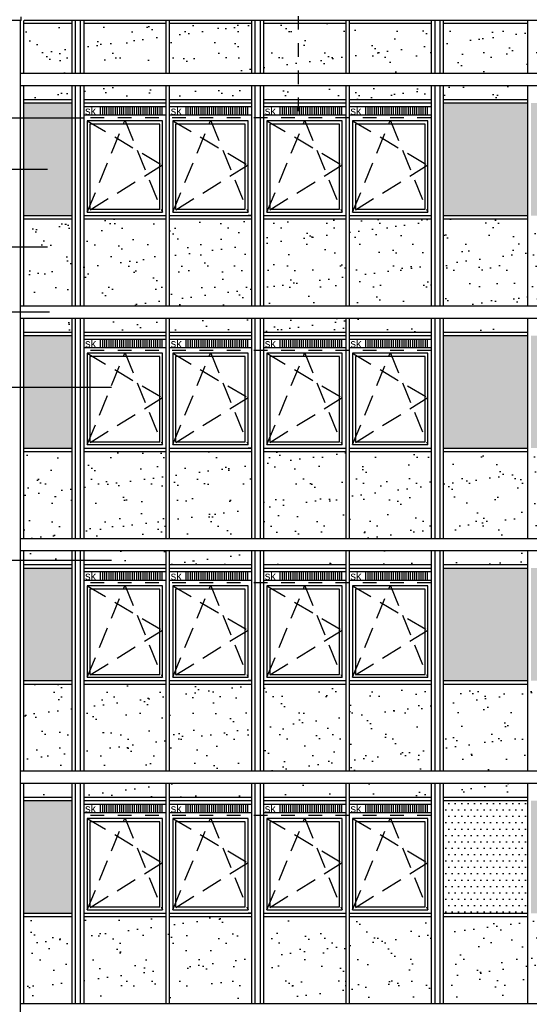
# Model space of a CAD drawing. Extents: x 0 to 140000, y 0 to 84100.
# Tile 4 of 36: x 34710 to 42197, y 16641 to 31121. Entities that reach past the tile are written whole.
import ezdxf

# ---------------------------------------------------------------- set-up
doc = ezdxf.new("R2010")
doc.units = 0
doc.header["$LTSCALE"] = 100
doc.header["$MEASUREMENT"] = 0
doc.linetypes.add('B0702', pattern=[4.6875, 3.125, -1.5625])
doc.linetypes.add('TEGELS', pattern=[4, 2, -2])
doc.layers.get('0').update_dxf_attribs({"linetype": 'CONTINUOUS'})
for name, color, linetype in [('AA24MH--_METAAL', 7, 'CONTINUOUS'), ('AI31----_BUITENKOZIJ', 7, 'CONTINUOUS'), ('AL$8A---_HULPLIJNEN', 1, 'CONTINUOUS'), ('AL21----_BUITENWAND', 2, 'CONTINUOUS'), ('AL31----_BUITENKOZIJ', 7, 'CONTINUOUS'), ('AT$1A---_ALGEMEEN', 1, 'CONTINUOUS'), ('DETAILS', 4, 'TEGELS'), ('VENTILATIE', 1, 'CONTINUOUS'), ('ZONWERING', 4, 'TEGELS')]:
    doc.layers.add(name, color=color, linetype=linetype)
doc.styles.add('00_100', font='B-GBP.shx', dxfattribs={"height": 120})
pattern_1 = [(0, (72750.51, 0), (46.875, 93.75), [0, -93.75])]
pattern_2 = [(37.5, (72750.5, 0), (-15.7483, 481.706), [0, -380, 0, -425, 0, -406.25]), (7.5, (72750.5, 0), (442.444, 705.5365), [0, -205, 0, -342.5, 0, -131.25]), (327.5, (72443, 0), (778.5355, 1.4148), [0, -125, 0, -450, 0, -587.5]), (317.5, (72443, 0), (751.532, 219.419), [0, -62.5, 0, -295, 0, -337.5])]

# ---------------------------------------------------------------- blocks, each defined once
blk = doc.blocks.new('PH31-037')
at = {"layer": 'VENTILATIE'}
for p, q in [((234, 0), (234, 127)), ((265, 0), (265, 127)), ((296, 0), (296, 127)), ((327, 0), (327, 127)), ((359, 0), (359, 127)), ((390, 0), (390, 127)), ((421, 0), (421, 127)), ((452, 0), (452, 127)), ((484, 0), (484, 127)), ((515, 0), (515, 127)), ((546, 0), (546, 127)), ((577, 0), (577, 127)), ((609, 0), (609, 127)), ((640, 0), (640, 127)), ((671, 0), (671, 127)), ((702, 0), (702, 127)), ((734, 0), (734, 127)), ((765, 0), (765, 127)), ((796, 0), (796, 127)), ((827, 0), (827, 127)), ((859, 0), (859, 127)), ((890, 0), (890, 127)), ((921, 0), (921, 127)), ((952, 0), (952, 127)), ((984, 0), (984, 127)), ((1015, 0), (1015, 127)), ((1046, 0), (1046, 127)), ((1077, 0), (1077, 127)), ((1109, 0), (1109, 127)), ((1140, 0), (1140, 127))]:
    blk.add_line(p, q, dxfattribs=at)
at = {"layer": 'VENTILATIE', "color": 2, "style": '00_100'}
blk.add_text('sk', height=120, dxfattribs=at).set_placement((7, 2))

msp = doc.modelspace()

# ---------------------------------------------------------------- hatches: boundary and pattern name
h = msp.add_hatch()
h.set_pattern_fill('AR-SAND', color=256, scale=250, style=0)
h.set_pattern_definition(pattern_2)
h.paths.add_polyline_path([(34767, 30332.6), (35475, 30332.6), (35475, 31069.2), (34767, 31069.2)])
h.paths.add_polyline_path([(35650, 31069.2), (35650, 30332.6), (36858, 30332.6), (36858, 31069.2)])
h.paths.add_polyline_path([(36908, 31069.2), (36908, 30332.6), (38116, 30332.6), (38116, 31069.2)])
h.paths.add_polyline_path([(36908, 30152.6), (36908, 29946.6), (38116, 29946.6), (38116, 30152.6)])
h.paths.add_polyline_path([(36858, 29946.6), (36858, 30152.6), (35650, 30152.6), (35650, 29946.6)])
h.paths.add_polyline_path([(34767, 30152.6), (34767, 29946.6), (35475, 29946.6), (35475, 30152.6)])
h.paths.add_polyline_path([(38291, 30152.6), (38291, 29946.6), (38799.8, 29946.6), (38799.8, 30152.6)])
h.paths.add_polyline_path([(38799.8, 30332.6), (38799.8, 31069.2), (38291, 31069.2), (38291, 30332.6)])
h.paths.add_polyline_path([(40757, 30332.6), (40757, 31069.2), (39549, 31069.2), (39549, 30332.6)])
h.paths.add_polyline_path([(39549, 30152.6), (39549, 29946.6), (40757, 29946.6), (40757, 30152.6)])
h.paths.add_polyline_path([(38799.8, 30332.6), (39499, 30332.6), (39499, 31069.2), (38799.8, 31069.2)])
h.paths.add_polyline_path([(38799.8, 30152.6), (38799.8, 29946.6), (39499, 29946.6), (39499, 30152.6)])
h.paths.add_polyline_path([(40932, 30332.6), (42172, 30332.6), (42172, 31069.2), (40932, 31069.2)])
h.paths.add_polyline_path([(40932, 30152.6), (40932, 29946.6), (42172, 29946.6), (42172, 30152.6)])
h.paths.add_polyline_path([(43462, 30332.6), (43462, 31059.2), (42222, 31059.2), (42222, 30332.6)])
h.paths.add_polyline_path([(42222, 30152.6), (42222, 29946.6), (43462, 29946.6), (43462, 30152.6)])
h.paths.add_polyline_path([(43637, 31059.2), (43637, 30332.6), (44845, 30332.6), (44845, 31059.2)])
h.paths.add_polyline_path([(43637, 30152.6), (43637, 29946.6), (44845, 29946.6), (44845, 30152.6)])
h.paths.add_polyline_path([(46103, 30332.6), (46103, 31059.2), (44895, 31059.2), (44895, 30332.6)])
h.paths.add_polyline_path([(44895, 30152.6), (44895, 29946.6), (46103, 29946.6), (46103, 30152.6)])
h.paths.add_polyline_path([(47486, 30332.6), (47486, 31059.2), (46278, 31059.2), (46278, 30332.6)])
h.paths.add_polyline_path([(46278, 30152.6), (46278, 29946.6), (47486, 29946.6), (47486, 30152.6)])
h.paths.add_polyline_path([(47536, 31059.2), (47536, 30332.6), (48744, 30332.6), (48744, 31059.2)])
h.paths.add_polyline_path([(47536, 30152.6), (47536, 29946.6), (48744, 29946.6), (48744, 30152.6)])
h.paths.add_polyline_path([(48919, 30332.6), (49627, 30332.6), (49627, 31059.2), (48919, 31059.2)])
h.paths.add_polyline_path([(48919, 30152.6), (48919, 29946.6), (49627, 29946.6), (49627, 30152.6)])
h = msp.add_hatch()
h.set_pattern_fill('DOTS', color=256, scale=1500, style=0)
h.set_pattern_definition(pattern_1)
h.paths.add_polyline_path([(35475, 29675.9), (34767, 29675.9), (34767, 28240.6), (35475, 28240.6)])
h.paths.add_polyline_path([(34767, 29896.6), (34767, 29675.9), (35475, 29675.9), (35475, 29896.6)])
h.paths.add_polyline_path([(40932, 29896.6), (40932, 28240.6), (42172, 28240.6), (42172, 29896.6)])
h.paths.add_polyline_path([(42222, 28240.6), (43462, 28240.6), (43462, 29896.6), (42222, 29896.6)])
h.paths.add_polyline_path([(49627, 29896.6), (48919, 29896.6), (48919, 28240.6), (49627, 28240.6)])
h = msp.add_hatch()
h.set_pattern_fill('AR-SAND', color=256, scale=250, style=0)
h.set_pattern_definition(pattern_2)
h.paths.add_polyline_path([(34767, 26912.6), (35475, 26912.6), (35475, 28190.6), (34767, 28190.6)])
h.paths.add_polyline_path([(36858, 26912.6), (36858, 28190.6), (35650, 28190.6), (35650, 26912.6)])
h.paths.add_polyline_path([(38116, 28190.6), (36908, 28190.6), (36908, 26912.6), (38116, 26912.6)])
h.paths.add_polyline_path([(38291, 26912.6), (39499, 26912.6), (39499, 28190.6), (38291, 28190.6)])
h.paths.add_polyline_path([(40757, 28190.6), (39549, 28190.6), (39549, 26912.6), (40757, 26912.6)])
h.paths.add_polyline_path([(40932, 26912.6), (42172, 26912.6), (42172, 28190.6), (40932, 28190.6)])
h.paths.add_polyline_path([(42222, 26912.6), (43462, 26912.6), (43462, 28190.6), (42222, 28190.6)])
h.paths.add_polyline_path([(44845, 26912.6), (44845, 28190.6), (43637, 28190.6), (43637, 26912.6)])
h.paths.add_polyline_path([(46103, 28190.6), (44895, 28190.6), (44895, 26912.6), (46103, 26912.6)])
h.paths.add_polyline_path([(47486, 28190.6), (46278, 28190.6), (46278, 26912.6), (47486, 26912.6)])
h.paths.add_polyline_path([(47536, 26912.6), (48744, 26912.6), (48744, 28190.6), (47536, 28190.6)])
h.paths.add_polyline_path([(48919, 26912.6), (49627, 26912.6), (49627, 28190.6), (48919, 28190.6)])
h.paths.add_polyline_path([(48919, 26732.6), (48919, 26526.6), (49627, 26526.6), (49627, 26732.6)])
h.paths.add_polyline_path([(48744, 26526.6), (48744, 26732.6), (47536, 26732.6), (47536, 26526.6)])
h.paths.add_polyline_path([(46278, 26732.6), (46278, 26526.6), (47486, 26526.6), (47486, 26732.6)])
h.paths.add_polyline_path([(46103, 26526.6), (46103, 26732.6), (44895, 26732.6), (44895, 26526.6)])
h.paths.add_polyline_path([(43637, 26732.6), (43637, 26526.6), (44845, 26526.6), (44845, 26732.6)])
h.paths.add_polyline_path([(42222, 26732.6), (42222, 26526.6), (43462, 26526.6), (43462, 26732.6)])
h.paths.add_polyline_path([(42172, 26526.6), (42172, 26732.6), (40932, 26732.6), (40932, 26526.6)])
h.paths.add_polyline_path([(40757, 26526.6), (40757, 26732.6), (39549, 26732.6), (39549, 26526.6)])
h.paths.add_polyline_path([(39499, 26526.6), (39499, 26732.6), (38291, 26732.6), (38291, 26526.6)])
h.paths.add_polyline_path([(36908, 26732.6), (36908, 26526.6), (38116, 26526.6), (38116, 26732.6)])
h.paths.add_polyline_path([(35650, 26732.6), (35650, 26526.6), (36858, 26526.6), (36858, 26732.6)])
h.paths.add_polyline_path([(35475, 26526.6), (35475, 26732.6), (34767, 26732.6), (34767, 26526.6)])
h = msp.add_hatch()
h.set_pattern_fill('DOTS', color=256, scale=1500, style=0)
h.set_pattern_definition(pattern_1)
h.paths.add_polyline_path([(34767, 25715.7), (34767, 24820.6), (35475, 24820.6), (35475, 25715.7)])
h.paths.add_polyline_path([(34767, 25715.7), (35475, 25715.7), (35475, 26476.6), (34767, 26476.6)])
h.paths.add_polyline_path([(42172, 26476.6), (40932, 26476.6), (40932, 24820.6), (42172, 24820.6)])
h.paths.add_polyline_path([(42222, 24820.6), (43462, 24820.6), (43462, 26476.6), (42222, 26476.6)])
h.paths.add_polyline_path([(48919, 24820.6), (49627, 24820.6), (49627, 26476.6), (48919, 26476.6)])
h = msp.add_hatch()
h.set_pattern_fill('AR-SAND', color=256, scale=250, style=0)
h.set_pattern_definition(pattern_2)
h.paths.add_polyline_path([(35475, 24770.6), (34767, 24770.6), (34767, 23492.6), (35475, 23492.6)])
h.paths.add_polyline_path([(36858, 24770.6), (35650, 24770.6), (35650, 23492.6), (36858, 23492.6)])
h.paths.add_polyline_path([(36908, 23492.6), (38116, 23492.6), (38116, 24770.6), (36908, 24770.6)])
h.paths.add_polyline_path([(38291, 23492.6), (39499, 23492.6), (39499, 24770.6), (38291, 24770.6)])
h.paths.add_polyline_path([(39549, 23492.6), (40757, 23492.6), (40757, 24770.6), (39549, 24770.6)])
h.paths.add_polyline_path([(42172, 24770.6), (40932, 24770.6), (40932, 23492.6), (42172, 23492.6)])
h.paths.add_polyline_path([(43462, 23492.6), (43462, 24770.6), (42222, 24770.6), (42222, 23492.6)])
h.paths.add_polyline_path([(43637, 23492.6), (44845, 23492.6), (44845, 24770.6), (43637, 24770.6)])
h.paths.add_polyline_path([(44895, 23492.6), (46103, 23492.6), (46103, 24770.6), (44895, 24770.6)])
h.paths.add_polyline_path([(46278, 23492.6), (47486, 23492.6), (47486, 24770.6), (46278, 24770.6)])
h.paths.add_polyline_path([(48744, 23492.6), (48744, 24770.6), (47536, 24770.6), (47536, 23492.6)])
h.paths.add_polyline_path([(48919, 23492.6), (49627, 23492.6), (49627, 24770.6), (48919, 24770.6)])
h.paths.add_polyline_path([(48919, 23312.6), (48919, 23106.6), (49627, 23106.6), (49627, 23312.6)])
h.paths.add_polyline_path([(47536, 23312.6), (47536, 23106.6), (48744, 23106.6), (48744, 23312.6)])
h.paths.add_polyline_path([(46278, 23312.6), (46278, 23106.6), (47486, 23106.6), (47486, 23312.6)])
h.paths.add_polyline_path([(44895, 23312.6), (44895, 23106.6), (46103, 23106.6), (46103, 23312.6)])
h.paths.add_polyline_path([(43637, 23312.6), (43637, 23106.6), (44845, 23106.6), (44845, 23312.6)])
h.paths.add_polyline_path([(42222, 23312.6), (42222, 23106.6), (43462, 23106.6), (43462, 23312.6)])
h.paths.add_polyline_path([(42172, 23106.6), (42172, 23312.6), (40932, 23312.6), (40932, 23106.6)])
h.paths.add_polyline_path([(39549, 23312.6), (39549, 23106.6), (40757, 23106.6), (40757, 23312.6)])
h.paths.add_polyline_path([(38291, 23312.6), (38291, 23106.6), (39499, 23106.6), (39499, 23312.6)])
h.paths.add_polyline_path([(36908, 23312.6), (36908, 23106.6), (38116, 23106.6), (38116, 23312.6)])
h.paths.add_polyline_path([(35650, 23312.6), (35650, 23106.6), (36858, 23106.6), (36858, 23312.6)])
h.paths.add_polyline_path([(34767, 23312.6), (34767, 23173.4), (35475, 23173.4), (35475, 23312.6)])
h = msp.add_hatch()
h.set_pattern_fill('DOTS', color=256, scale=1500, style=0)
h.set_pattern_definition(pattern_1)
h.paths.add_polyline_path([(34767, 21400.6), (35475, 21400.6), (35475, 23056.6), (34767, 23056.6)])
h.paths.add_polyline_path([(42172, 23056.6), (40932, 23056.6), (40932, 21400.6), (42172, 21400.6)])
h.paths.add_polyline_path([(42222, 21400.6), (43462, 21400.6), (43462, 23056.6), (42222, 23056.6)])
h.paths.add_polyline_path([(48919, 21400.6), (49627, 21400.6), (49627, 23056.6), (48919, 23056.6)])
h = msp.add_hatch()
h.set_pattern_fill('AR-SAND', color=256, scale=250, style=0)
h.set_pattern_definition(pattern_2)
h.paths.add_polyline_path([(34767, 20072.6), (35475, 20072.6), (35475, 21350.6), (34767, 21350.6)])
h.paths.add_polyline_path([(36858, 21350.6), (35650, 21350.6), (35650, 20072.6), (36858, 20072.6)])
h.paths.add_polyline_path([(36908, 20072.6), (38116, 20072.6), (38116, 21350.6), (36908, 21350.6)])
h.paths.add_polyline_path([(38291, 20072.6), (39499, 20072.6), (39499, 21350.6), (38291, 21350.6)])
h.paths.add_polyline_path([(40757, 21350.6), (39549, 21350.6), (39549, 20072.6), (40757, 20072.6)])
h.paths.add_polyline_path([(40932, 20072.6), (42172, 20072.6), (42172, 21350.6), (40932, 21350.6)])
h.paths.add_polyline_path([(42222, 20072.6), (43462, 20072.6), (43462, 21350.6), (42222, 21350.6)])
h.paths.add_polyline_path([(43637, 20072.6), (44845, 20072.6), (44845, 21350.6), (43637, 21350.6)])
h.paths.add_polyline_path([(44895, 20072.6), (46103, 20072.6), (46103, 21350.6), (44895, 21350.6)])
h.paths.add_polyline_path([(47486, 21350.6), (46278, 21350.6), (46278, 20072.6), (47486, 20072.6)])
h.paths.add_polyline_path([(47536, 20072.6), (48744, 20072.6), (48744, 21350.6), (47536, 21350.6)])
h.paths.add_polyline_path([(48919, 20072.6), (49627, 20072.6), (49627, 21350.6), (48919, 21350.6)])
h.paths.add_polyline_path([(49627, 19686.6), (49627, 19892.6), (48919, 19892.6), (48919, 19686.6)])
h.paths.add_polyline_path([(47536, 19892.6), (47536, 19686.6), (48744, 19686.6), (48744, 19892.6)])
h.paths.add_polyline_path([(47486, 19686.6), (47486, 19892.6), (46278, 19892.6), (46278, 19686.6)])
h.paths.add_polyline_path([(46103, 19686.6), (46103, 19892.6), (44895, 19892.6), (44895, 19686.6)])
h.paths.add_polyline_path([(43637, 19892.6), (43637, 19686.6), (44845, 19686.6), (44845, 19892.6)])
h.paths.add_polyline_path([(43462, 19686.6), (43462, 19892.6), (42222, 19892.6), (42222, 19686.6)])
h.paths.add_polyline_path([(40932, 19892.6), (40932, 19686.6), (42172, 19686.6), (42172, 19892.6)])
h.paths.add_polyline_path([(39549, 19892.6), (39549, 19686.6), (40757, 19686.6), (40757, 19892.6)])
h.paths.add_polyline_path([(38291, 19892.6), (38291, 19686.6), (39499, 19686.6), (39499, 19892.6)])
h.paths.add_polyline_path([(36908, 19892.6), (36908, 19686.6), (38116, 19686.6), (38116, 19892.6)])
h.paths.add_polyline_path([(35650, 19892.6), (35650, 19686.6), (36858, 19686.6), (36858, 19892.6)])
h.paths.add_polyline_path([(35475, 19686.6), (35475, 19892.6), (34767, 19892.6), (34767, 19686.6)])
h = msp.add_hatch()
h.set_pattern_fill('DOTS', color=256, scale=1500, style=0)
h.set_pattern_definition(pattern_1)
h.paths.add_polyline_path([(34767, 17980.6), (35475, 17980.6), (35475, 19636.6), (34767, 19636.6)])
h.paths.add_polyline_path([(42222, 17980.6), (43462, 17980.6), (43462, 19636.6), (42222, 19636.6)])
h.paths.add_polyline_path([(48919, 17980.6), (49627, 17980.6), (49627, 19636.6), (48919, 19636.6)])
h = msp.add_hatch()
h.set_pattern_fill('DOTS', color=256, scale=1500, style=0)
h.set_pattern_definition(pattern_1)
h.paths.add_polyline_path([(40932, 17980.6), (42172, 17980.6), (42172, 19636.6), (40932, 19636.6)])
at = {"layer": 'AA24MH--_METAAL'}
h = msp.add_hatch(dxfattribs=at)
h.set_pattern_fill('AR-SAND', color=256, scale=250, style=0)
h.paths.add_polyline_path([(35421.8, 17912.9), (34767, 17912.9), (34767, 16727.6), (35421.8, 16727.6)])
h.paths.add_polyline_path([(38309.1, 17912.9), (38309.1, 16727.6), (39506.9, 16727.6), (39506.9, 17912.9)])
h.paths.add_polyline_path([(39556.9, 16727.6), (40751.9, 16727.6), (40751.9, 17912.9), (39556.9, 17912.9)])
h.paths.add_polyline_path([(40976.9, 16727.6), (42172, 16727.6), (42172, 17912.9), (40976.9, 17912.9)])
h.paths.add_polyline_path([(43416.9, 17912.9), (42222, 17912.9), (42222, 16727.6), (43416.9, 16727.6)])
h.paths.add_polyline_path([(44837, 17912.9), (43641.9, 17912.9), (43641.9, 16727.6), (44837, 16727.6)])
h.paths.add_polyline_path([(44887, 16727.6), (46084.8, 16727.6), (46084.8, 17912.9), (44887, 17912.9)])
h.paths.add_polyline_path([(46309.8, 17912.9), (46309.8, 16727.6), (47501.9, 16727.6), (47501.9, 17912.9)])
h.paths.add_polyline_path([(47551.9, 17912.9), (47551.9, 16727.6), (48746.9, 16727.6), (48746.9, 17912.9)])
h.paths.add_polyline_path([(48971.9, 16727.6), (49632, 16727.6), (49632, 17912.9), (48971.9, 17912.9)])
h.paths.add_polyline_path([(36892, 16727.6), (38084.1, 16727.6), (38084.1, 17912.9), (36892, 17912.9)])
h.paths.add_polyline_path([(36842, 17912.9), (35647, 17912.9), (35647, 16727.6), (36842, 16727.6)])

# ---------------------------------------------------------------- linework, layer by layer
at = {"layer": 'AI31----_BUITENKOZIJ', "color": 1, "linetype": 'B0702'}
for p, q in [((35702, 28292.6), (36254, 29635.6)), ((35702, 29635.6), (36806, 28980.1)), ((36258.5, 29635.6), (36806, 28292.6)), ((36960, 29635.6), (38064, 28980.1)), ((36960, 28292.6), (37512, 29635.6)), ((37516.5, 29635.6), (38064, 28292.6)), ((38343, 28292.6), (38895, 29635.6)), ((38343, 29635.6), (39447, 28980.1)), ((38899.5, 29635.6), (39447, 28292.6)), ((39601, 29635.6), (40705, 28980.1)), ((39601, 28292.6), (40153, 29635.6)), ((40157.5, 29635.6), (40705, 28292.6)), ((36806, 28980.1), (35702, 28292.6)), ((38064, 28980.1), (36960, 28292.6)), ((39447, 28980.1), (38343, 28292.6)), ((40705, 28980.1), (39601, 28292.6)), ((35702, 26215.6), (36806, 25560.1)), ((35702, 24872.6), (36254, 26215.6)), ((36258.5, 26215.6), (36806, 24872.6)), ((36960, 24872.6), (37512, 26215.6)), ((36960, 26215.6), (38064, 25560.1)), ((37516.5, 26215.6), (38064, 24872.6)), ((38343, 26215.6), (39447, 25560.1)), ((38343, 24872.6), (38895, 26215.6)), ((38899.5, 26215.6), (39447, 24872.6)), ((39601, 24872.6), (40153, 26215.6)), ((39601, 26215.6), (40705, 25560.1)), ((40157.5, 26215.6), (40705, 24872.6)), ((36806, 25560.1), (35702, 24872.6)), ((38064, 25560.1), (36960, 24872.6)), ((39447, 25560.1), (38343, 24872.6)), ((40705, 25560.1), (39601, 24872.6)), ((35702, 21452.6), (36254, 22795.6)), ((35702, 22795.6), (36806, 22140.1)), ((36258.5, 22795.6), (36806, 21452.6)), ((36960, 22795.6), (38064, 22140.1)), ((36960, 21452.6), (37512, 22795.6)), ((37516.5, 22795.6), (38064, 21452.6)), ((38343, 21452.6), (38895, 22795.6)), ((38343, 22795.6), (39447, 22140.1)), ((38899.5, 22795.6), (39447, 21452.6)), ((39601, 22795.6), (40705, 22140.1)), ((39601, 21452.6), (40153, 22795.6)), ((40157.5, 22795.6), (40705, 21452.6)), ((36806, 22140.1), (35702, 21452.6)), ((38064, 22140.1), (36960, 21452.6)), ((39447, 22140.1), (38343, 21452.6)), ((40705, 22140.1), (39601, 21452.6)), ((35702, 19375.6), (36806, 18720.1)), ((35702, 18032.6), (36254, 19375.6)), ((36258.5, 19375.6), (36806, 18032.6)), ((36960, 18032.6), (37512, 19375.6)), ((36960, 19375.6), (38064, 18720.1)), ((37516.5, 19375.6), (38064, 18032.6)), ((38343, 19375.6), (39447, 18720.1)), ((38343, 18032.6), (38895, 19375.6)), ((38899.5, 19375.6), (39447, 18032.6)), ((39601, 18032.6), (40153, 19375.6)), ((39601, 19375.6), (40705, 18720.1)), ((40157.5, 19375.6), (40705, 18032.6)), ((36806, 18720.1), (35702, 18032.6)), ((38064, 18720.1), (36960, 18032.6)), ((39447, 18720.1), (38343, 18032.6)), ((40705, 18720.1), (39601, 18032.6))]:
    msp.add_line(p, q, dxfattribs=at)
at = {"layer": 'AL$8A---_HULPLIJNEN'}
for p, q in [((35650, 28240.6), (35702, 28240.6)), ((36908, 28240.6), (36960, 28240.6)), ((38116, 28240.6), (38064, 28240.6)), ((35650, 24820.6), (35702, 24820.6)), ((36908, 24820.6), (36960, 24820.6)), ((38116, 24820.6), (38064, 24820.6)), ((35650, 21400.6), (35702, 21400.6)), ((36908, 21400.6), (36960, 21400.6)), ((38116, 21400.6), (38064, 21400.6)), ((35650, 17980.6), (35702, 17980.6)), ((36908, 17980.6), (36960, 17980.6)), ((38116, 17980.6), (38064, 17980.6))]:
    msp.add_line(p, q, dxfattribs=at)
at = {"layer": 'AL21----_BUITENWAND'}
for p, q in [((34732, 31109.7), (34732, 31164.1)), ((34732, 31109.7), (34022, 31109.7)), ((49598.3, 31109.7), (34773.5, 31109.7))]:
    msp.add_line(p, q, dxfattribs=at)
at = {"layer": 'AL31----_BUITENKOZIJ'}
for p, q in [((34717, 31109.7), (34717, 9727.6)), ((34767, 31109.7), (34767, 30332.6)), ((34767, 31069.2), (35475, 31069.2)), ((35475, 31109.7), (35475, 30332.6)), ((35647, 31069.2), (36858, 31069.2)), ((35650, 31109.7), (35650, 30332.6)), ((36858, 31109.7), (36858, 30332.6)), ((36908, 31109.7), (36908, 30332.6)), ((36908, 31069.2), (38116, 31069.2)), ((38116, 31109.7), (38116, 30332.6)), ((38291, 31109.7), (38291, 30332.6)), ((38291, 31069.2), (39506.9, 31069.2)), ((39499, 31112.7), (39499, 30332.6)), ((39549, 31112.7), (39549, 30332.6)), ((39556.9, 31069.2), (40757, 31069.2)), ((40757, 31109.7), (40757, 30332.6)), ((40932, 31109.7), (40932, 30332.6)), ((40932, 31069.2), (42172, 31069.2)), ((42172, 31109.7), (42172, 30332.6)), ((34717, 30332.6), (49677, 30332.6)), ((34717, 30152.6), (49677, 30152.6)), ((34767, 30152.6), (34767, 26912.6)), ((35475, 30152.6), (35475, 26912.6)), ((35650, 30152.6), (35650, 26912.6)), ((36858, 30152.6), (36858, 26912.6)), ((36908, 30152.6), (36908, 26912.6)), ((38116, 30152.6), (38116, 26912.6)), ((38291, 30152.6), (38291, 26912.6)), ((39499, 30152.6), (39499, 26912.6)), ((39549, 30152.6), (39549, 26912.6)), ((40757, 30152.6), (40757, 26912.6)), ((40932, 30152.6), (40932, 26912.6)), ((42172, 30152.6), (42172, 26912.6)), ((34767, 29946.6), (35475, 29946.6)), ((34767, 29896.6), (35475, 29896.6)), ((35647, 29946.6), (36858, 29946.6)), ((35647, 29896.6), (36858, 29896.6)), ((35647, 29844.6), (36858, 29844.6)), ((36905, 29946.6), (38116, 29946.6)), ((36905, 29896.6), (38116, 29896.6)), ((36905, 29844.6), (38116, 29844.6)), ((38288, 29946.6), (39499, 29946.6)), ((38288, 29896.6), (39499, 29896.6)), ((38288, 29844.6), (39499, 29844.6)), ((39546, 29946.6), (40757, 29946.6)), ((39546, 29896.6), (40757, 29896.6)), ((39546, 29844.6), (40757, 29844.6)), ((40932, 29946.6), (42172, 29946.6)), ((40932, 29896.6), (42172, 29896.6)), ((35647, 29719.6), (36842, 29719.6)), ((35647, 29719.6), (36858, 29719.6)), ((36905, 29719.6), (38116, 29719.6)), ((36905, 29719.6), (38100, 29719.6)), ((38288, 29719.6), (39483, 29719.6)), ((38288, 29719.6), (39499, 29719.6)), ((39546, 29719.6), (40757, 29719.6)), ((39546, 29719.6), (40741, 29719.6)), ((34767, 28240.6), (35475, 28240.6)), ((35650, 28240.6), (36858, 28240.6)), ((36908, 28240.6), (38116, 28240.6)), ((38291, 28240.6), (39499, 28240.6)), ((39549, 28240.6), (40757, 28240.6)), ((40932, 28240.6), (42172, 28240.6)), ((34767, 28190.6), (35475, 28190.6)), ((35650, 28190.6), (36858, 28190.6)), ((36908, 28190.6), (38116, 28190.6)), ((38291, 28190.6), (39499, 28190.6)), ((39549, 28190.6), (40757, 28190.6)), ((40932, 28190.6), (42172, 28190.6)), ((34717, 26912.6), (49677, 26912.6)), ((34717, 26732.6), (49677, 26732.6)), ((34767, 26732.6), (34767, 23492.6)), ((35475, 26732.6), (35475, 23492.6)), ((35650, 26732.6), (35650, 23492.6)), ((36858, 26732.6), (36858, 23492.6)), ((36908, 26732.6), (36908, 23492.6)), ((38116, 26732.6), (38116, 23492.6)), ((38291, 26732.6), (38291, 23492.6)), ((39499, 26732.6), (39499, 23492.6)), ((39549, 26732.6), (39549, 23492.6)), ((40757, 26732.6), (40757, 23492.6)), ((40932, 26732.6), (40932, 23492.6)), ((42172, 26732.6), (42172, 23492.6)), ((34767, 26526.6), (35475, 26526.6)), ((35647, 26526.6), (36858, 26526.6)), ((36905, 26526.6), (38116, 26526.6)), ((38288, 26526.6), (39499, 26526.6)), ((39546, 26526.6), (40757, 26526.6)), ((40932, 26526.6), (42172, 26526.6)), ((34767, 26476.6), (35475, 26476.6)), ((35647, 26476.6), (36858, 26476.6)), ((35647, 26424.6), (36858, 26424.6)), ((36905, 26476.6), (38116, 26476.6)), ((36905, 26424.6), (38116, 26424.6)), ((38288, 26476.6), (39499, 26476.6)), ((38288, 26424.6), (39499, 26424.6)), ((39546, 26476.6), (40757, 26476.6)), ((39546, 26424.6), (40757, 26424.6)), ((40932, 26476.6), (42172, 26476.6)), ((35647, 26299.6), (36858, 26299.6)), ((35647, 26299.6), (36842, 26299.6)), ((36905, 26299.6), (38100, 26299.6)), ((36905, 26299.6), (38116, 26299.6)), ((38288, 26299.6), (39499, 26299.6)), ((38288, 26299.6), (39483, 26299.6)), ((39546, 26299.6), (40741, 26299.6)), ((39546, 26299.6), (40757, 26299.6)), ((34767, 24820.6), (35475, 24820.6)), ((34767, 24770.6), (35475, 24770.6)), ((35650, 24820.6), (36858, 24820.6)), ((35650, 24770.6), (36858, 24770.6)), ((36908, 24820.6), (38116, 24820.6)), ((36908, 24770.6), (38116, 24770.6)), ((38291, 24820.6), (39499, 24820.6)), ((38291, 24770.6), (39499, 24770.6)), ((39549, 24820.6), (40757, 24820.6)), ((39549, 24770.6), (40757, 24770.6)), ((40932, 24820.6), (42172, 24820.6)), ((40932, 24770.6), (42172, 24770.6)), ((34717, 23492.6), (49677, 23492.6)), ((34717, 23312.6), (49677, 23312.6)), ((34767, 23312.6), (34767, 20072.6)), ((35475, 23312.6), (35475, 20072.6)), ((35650, 23312.6), (35650, 20072.6)), ((36858, 23312.6), (36858, 20072.6)), ((36908, 23312.6), (36908, 20072.6)), ((38116, 23312.6), (38116, 20072.6)), ((38291, 23312.6), (38291, 20072.6)), ((39499, 23312.6), (39499, 20072.6)), ((39549, 23312.6), (39549, 20072.6)), ((40757, 23312.6), (40757, 20072.6)), ((40932, 23312.6), (40932, 20072.6)), ((42172, 23312.6), (42172, 20072.6)), ((34767, 23106.6), (35475, 23106.6)), ((34767, 23056.6), (35475, 23056.6)), ((35647, 23106.6), (36858, 23106.6)), ((35647, 23056.6), (36858, 23056.6)), ((36905, 23106.6), (38116, 23106.6)), ((36905, 23056.6), (38116, 23056.6)), ((38288, 23106.6), (39499, 23106.6)), ((38288, 23056.6), (39499, 23056.6)), ((39546, 23106.6), (40757, 23106.6)), ((39546, 23056.6), (40757, 23056.6)), ((40932, 23106.6), (42172, 23106.6)), ((40932, 23056.6), (42172, 23056.6)), ((35647, 23004.6), (36858, 23004.6)), ((35647, 22879.6), (36842, 22879.6)), ((35647, 22879.6), (36858, 22879.6)), ((36905, 23004.6), (38116, 23004.6)), ((36905, 22879.6), (38116, 22879.6)), ((36905, 22879.6), (38100, 22879.6)), ((38288, 23004.6), (39499, 23004.6)), ((38288, 22879.6), (39483, 22879.6)), ((38288, 22879.6), (39499, 22879.6)), ((39546, 23004.6), (40757, 23004.6)), ((39546, 22879.6), (40757, 22879.6)), ((39546, 22879.6), (40741, 22879.6)), ((34767, 21400.6), (35475, 21400.6)), ((34767, 21350.6), (35475, 21350.6)), ((35650, 21400.6), (36858, 21400.6)), ((35650, 21350.6), (36858, 21350.6)), ((36908, 21400.6), (38116, 21400.6)), ((36908, 21350.6), (38116, 21350.6)), ((38291, 21400.6), (39499, 21400.6)), ((38291, 21350.6), (39499, 21350.6)), ((39549, 21400.6), (40757, 21400.6)), ((39549, 21350.6), (40757, 21350.6)), ((40932, 21400.6), (42172, 21400.6)), ((40932, 21350.6), (42172, 21350.6)), ((34717, 20072.6), (49677, 20072.6)), ((34717, 19892.6), (49677, 19892.6)), ((34767, 19892.6), (34767, 16652.6)), ((35475, 19892.6), (35475, 16652.6)), ((35650, 19892.6), (35650, 16652.6)), ((36858, 19892.6), (36858, 16652.6)), ((36908, 19892.6), (36908, 16652.6)), ((38116, 19892.6), (38116, 16652.6)), ((38291, 19892.6), (38291, 16652.6)), ((39499, 19892.6), (39499, 16652.6)), ((39549, 19892.6), (39549, 16652.6)), ((40757, 19892.6), (40757, 16652.6)), ((40932, 19892.6), (40932, 16652.6)), ((42172, 19892.6), (42172, 16652.6)), ((34767, 19686.6), (35475, 19686.6)), ((34767, 19636.6), (35475, 19636.6)), ((35647, 19686.6), (36858, 19686.6)), ((35647, 19636.6), (36858, 19636.6)), ((35647, 19584.6), (36858, 19584.6)), ((36905, 19686.6), (38116, 19686.6)), ((36905, 19636.6), (38116, 19636.6)), ((36905, 19584.6), (38116, 19584.6)), ((38288, 19686.6), (39499, 19686.6)), ((38288, 19636.6), (39499, 19636.6)), ((38288, 19584.6), (39499, 19584.6)), ((39546, 19686.6), (40757, 19686.6)), ((39546, 19636.6), (40757, 19636.6)), ((39546, 19584.6), (40757, 19584.6)), ((40932, 19686.6), (42172, 19686.6)), ((40932, 19636.6), (42172, 19636.6)), ((35647, 19459.6), (36858, 19459.6)), ((35647, 19459.6), (36842, 19459.6)), ((36905, 19459.6), (38100, 19459.6)), ((36905, 19459.6), (38116, 19459.6)), ((38288, 19459.6), (39499, 19459.6)), ((38288, 19459.6), (39483, 19459.6)), ((39546, 19459.6), (40741, 19459.6)), ((39546, 19459.6), (40757, 19459.6)), ((34767, 17980.6), (35475, 17980.6)), ((35650, 17980.6), (36858, 17980.6)), ((36908, 17980.6), (38116, 17980.6)), ((38291, 17980.6), (39499, 17980.6)), ((39549, 17980.6), (40757, 17980.6)), ((40932, 17980.6), (42172, 17980.6)), ((34767, 17930.6), (35475, 17930.6)), ((35650, 17930.6), (36858, 17930.6)), ((36908, 17930.6), (38116, 17930.6)), ((38291, 17930.6), (39499, 17930.6)), ((39549, 17930.6), (40757, 17930.6)), ((40932, 17930.6), (42172, 17930.6)), ((34717, 16652.6), (49677, 16652.6))]:
    msp.add_line(p, q, dxfattribs=at)
at = {"layer": 'AL31----_BUITENKOZIJ', "color": 7}
for p, q in [((35525, 31109.7), (35525, 30332.6)), ((35600, 31109.7), (35600, 30332.6)), ((38166, 31109.7), (38166, 30332.6)), ((38241, 31109.7), (38241, 30332.6)), ((40807, 31109.7), (40807, 30332.6)), ((40882, 31109.7), (40882, 30332.6)), ((35525, 30152.6), (35525, 26912.6)), ((35600, 30152.6), (35600, 26912.6)), ((38166, 30152.6), (38166, 26912.6)), ((38241, 30152.6), (38241, 26912.6)), ((40807, 30152.6), (40807, 26912.6)), ((40882, 30152.6), (40882, 26912.6)), ((35525, 26732.6), (35525, 23492.6)), ((35600, 26732.6), (35600, 23492.6)), ((38166, 26732.6), (38166, 23492.6)), ((38241, 26732.6), (38241, 23492.6)), ((40807, 26732.6), (40807, 23492.6)), ((40882, 26732.6), (40882, 23492.6)), ((35525, 23312.6), (35525, 20072.6)), ((35600, 23312.6), (35600, 20072.6)), ((38166, 23312.6), (38166, 20072.6)), ((38241, 23312.6), (38241, 20072.6)), ((40807, 23312.6), (40807, 20072.6)), ((40882, 23312.6), (40882, 20072.6)), ((35525, 19892.6), (35525, 16652.6)), ((35600, 19892.6), (35600, 16652.6)), ((38166, 19892.6), (38166, 16652.6)), ((38241, 19892.6), (38241, 16652.6)), ((40807, 19892.6), (40807, 16652.6)), ((40882, 19892.6), (40882, 16652.6))]:
    msp.add_line(p, q, dxfattribs=at)
at = {"layer": 'AL31----_BUITENKOZIJ'}
for points in [[(35702, 28292.6), (36806, 28292.6), (36806, 29635.6), (35702, 29635.6)], [(36960, 28292.6), (38064, 28292.6), (38064, 29635.6), (36960, 29635.6)], [(38343, 28292.6), (39447, 28292.6), (39447, 29635.6), (38343, 29635.6)], [(39601, 28292.6), (40705, 28292.6), (40705, 29635.6), (39601, 29635.6)], [(35702, 24872.6), (36806, 24872.6), (36806, 26215.6), (35702, 26215.6)], [(36960, 24872.6), (38064, 24872.6), (38064, 26215.6), (36960, 26215.6)], [(38343, 24872.6), (39447, 24872.6), (39447, 26215.6), (38343, 26215.6)], [(39601, 24872.6), (40705, 24872.6), (40705, 26215.6), (39601, 26215.6)], [(35702, 21452.6), (36806, 21452.6), (36806, 22795.6), (35702, 22795.6)], [(36960, 21452.6), (38064, 21452.6), (38064, 22795.6), (36960, 22795.6)], [(38343, 21452.6), (39447, 21452.6), (39447, 22795.6), (38343, 22795.6)], [(39601, 21452.6), (40705, 21452.6), (40705, 22795.6), (39601, 22795.6)], [(35702, 18032.6), (36806, 18032.6), (36806, 19375.6), (35702, 19375.6)], [(36960, 18032.6), (38064, 18032.6), (38064, 19375.6), (36960, 19375.6)], [(38343, 18032.6), (39447, 18032.6), (39447, 19375.6), (38343, 19375.6)], [(39601, 18032.6), (40705, 18032.6), (40705, 19375.6), (39601, 19375.6)]]:
    msp.add_lwpolyline(points, close=True, dxfattribs=at)
at = {"layer": 'AL31----_BUITENKOZIJ', "color": 1}
for points in [[(35742, 28332.6), (36766, 28332.6), (36766, 29585.6), (35742, 29585.6)], [(37000, 28332.6), (38024, 28332.6), (38024, 29585.6), (37000, 29585.6)], [(38383, 28332.6), (39407, 28332.6), (39407, 29585.6), (38383, 29585.6)], [(39641, 28332.6), (40665, 28332.6), (40665, 29585.6), (39641, 29585.6)], [(35742, 24912.6), (36766, 24912.6), (36766, 26165.6), (35742, 26165.6)], [(37000, 24912.6), (38024, 24912.6), (38024, 26165.6), (37000, 26165.6)], [(38383, 24912.6), (39407, 24912.6), (39407, 26165.6), (38383, 26165.6)], [(39641, 24912.6), (40665, 24912.6), (40665, 26165.6), (39641, 26165.6)], [(35742, 21492.6), (36766, 21492.6), (36766, 22745.6), (35742, 22745.6)], [(37000, 21492.6), (38024, 21492.6), (38024, 22745.6), (37000, 22745.6)], [(38383, 21492.6), (39407, 21492.6), (39407, 22745.6), (38383, 22745.6)], [(39641, 21492.6), (40665, 21492.6), (40665, 22745.6), (39641, 22745.6)], [(35742, 18072.6), (36766, 18072.6), (36766, 19325.6), (35742, 19325.6)], [(37000, 18072.6), (38024, 18072.6), (38024, 19325.6), (37000, 19325.6)], [(38383, 18072.6), (39407, 18072.6), (39407, 19325.6), (38383, 19325.6)], [(39641, 18072.6), (40665, 18072.6), (40665, 19325.6), (39641, 19325.6)]]:
    msp.add_lwpolyline(points, close=True, dxfattribs=at)
at = {"layer": 'AT$1A---_ALGEMEEN', "color": 1}
for p, q in [((28214.7, 29675.9), (35648.4, 29675.9)), ((28214.7, 28924.1), (35118.2, 28924.1)), ((28214.7, 27779.2), (35118.2, 27779.2)), ((28245, 26825.9), (35148.5, 26825.9)), ((28214.7, 25715.7), (36060.2, 25715.7)), ((28214.7, 23173.4), (36060.2, 23173.4))]:
    msp.add_line(p, q, dxfattribs=at)
at = {"layer": 'DETAILS', "color": 5}
msp.add_line((38799.8, 31575.1), (38799.8, 29673.1), dxfattribs=at)
at = {"layer": 'ZONWERING'}
for p, q in [((40751.9, 29677.6), (35605.5, 29677.6)), ((40751.9, 26257.6), (35605.5, 26257.6)), ((40751.9, 22837.6), (35605.5, 22837.6)), ((40751.9, 19417.6), (35605.5, 19417.6))]:
    msp.add_line(p, q, dxfattribs=at)

# ---------------------------------------------------------------- block references
for p in [(35663.7, 29719.6), (36921.7, 29719.6), (38304.7, 29719.6), (39562.7, 29719.6), (35663.7, 26299.6), (36921.7, 26299.6), (38304.7, 26299.6), (39562.7, 26299.6), (35663.7, 22879.6), (36921.7, 22879.6), (38304.7, 22879.6), (39562.7, 22879.6), (35663.7, 19459.6), (36921.7, 19459.6), (38304.7, 19459.6), (39562.7, 19459.6)]:
    msp.add_blockref('PH31-037', p)

doc.saveas('drawing.dxf')
